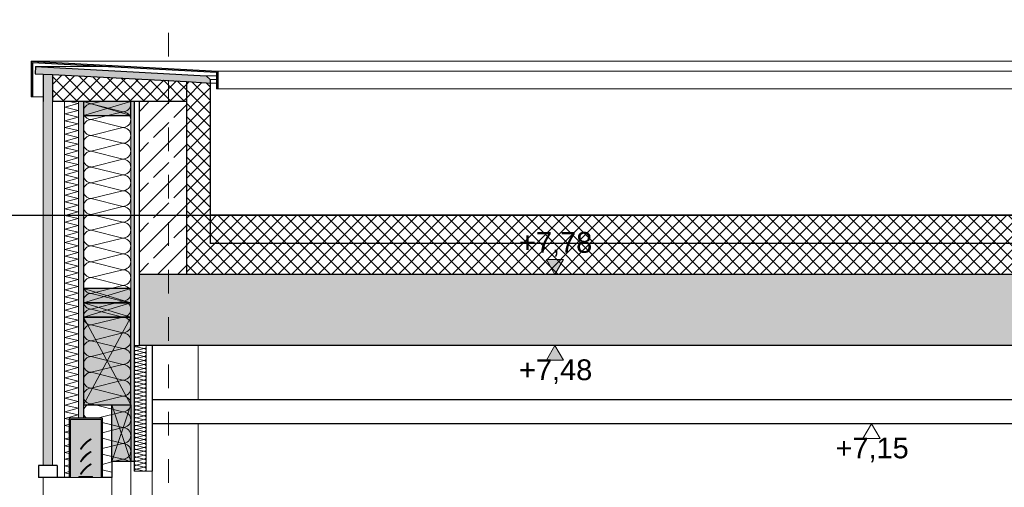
# Model space of a CAD drawing. Header units: metres. Extents: x -16 to 43.7, y -22.2 to 4.
# Tile 23 of 77: x -0.6 to 3.5, y -3.3 to -1.3. Entities that reach past the tile are written whole.
import ezdxf

# ---------------------------------------------------------------- set-up
doc = ezdxf.new("R2010")
doc.units = ezdxf.units.M
doc.header["$MEASUREMENT"] = 0
doc.linetypes.add('Raster', pattern=[0.2, 0.1, -0.05, 0, -0.05])
doc.layers.get('0').update_dxf_attribs({"color": 8, "lineweight": 9})
doc.layers.get('Defpoints').update_dxf_attribs({"color": 8, "lineweight": 9})
for name, color, linetype in [('Neubau__ GHIW - Attika', 8, 'Continuous'), ('Neubau__ GHIW- Attika Fassade', 8, 'Continuous'), ('Neubau_A-Außenwände', 8, 'Continuous'), ('Neubau_A-Dach', 8, 'Continuous'), ('Neubau_A-Decken', 8, 'Continuous'), ('Neubau_A-Stützen', 8, 'Continuous'), ('Neubau_A-TB Wände', 8, 'Continuous'), ('Neubau_B-abgehängte Decke', 8, 'Continuous'), ('Neubau_B-Aufbau auf Decke oder Dach', 8, 'Continuous'), ('Neubau_R-Konstruktionsraster gross', 33, 'Continuous'), ('Neubau_S-Ausbesserung 2D_3D', 8, 'Continuous'), ('Neubau_S-Linien _ Schraffuren.2D', 8, 'Continuous'), ('Neubau_T-Bemaßung', 8, 'Continuous'), ('Neubau_Z-Modellierung Fassade', 8, 'Continuous')]:
    doc.layers.add(name, color=color, linetype=linetype)
doc.styles.add('ERSTELLTER_STIL_2', font='arial.ttf')
doc.dimstyles.new('ERSTELLTER_STIL__1', dxfattribs={"dimtxt": 0.0875, "dimasz": 0.059375, "dimexe": 0.18, "dimexo": 0.0625, "dimgap": 0, "dimtad": 1, "dimzin": 0, "dimdsep": 46, "dimtxsty": 'ERSTELLTER_STIL_2', "dimblk": 'ARROWHEAD_6', "dimblk1": 'ARROWHEAD_6', "dimblk2": 'ARROWHEAD_6', "dimcen": 0.09, "dimclrd": 7, "dimclre": 7, "dimclrt": 7, "dimazin": 0, "dimtfac": 1, "dimtdec": 4, "dimtmove": 0, "dimatfit": 3, "dimfxl": 1, "dimtolj": 1, "dimtzin": 0, "dimarcsym": 0})
pattern_1 = [(135, (-364.88789, -10.175), (0.0282842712, 0.0282842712), []), (225, (-364.88789, -10.175), (-0.0282842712, 0.0282842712), [])]
pattern_2 = [(45, (-364.88789, -10.175), (-0.084852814, 0.084852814), []), (45, (-364.93032, -10.13257), (-0.084852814, 0.084852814), [0.09, -0.03])]
pattern_3 = [(45, (-364.88789, -10.175), (-0.0282842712, 0.0282842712), []), (135, (-364.88789, -10.175), (0.0282842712, 0.0282842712), [])]

# ---------------------------------------------------------------- blocks, each defined once
blk = doc.blocks.new('*X226', base_point=(3718.7656, 0))
at = {"layer": 'Neubau_A-Außenwände', "color": 8, "linetype": 'Continuous', "lineweight": 9}
for p, q in [((4083.3668, 8.51), (4083.3268, 8.5)), ((4083.4602, 8.4667), (4083.3268, 8.5)), ((4083.4602, 8.4667), (4083.3268, 8.4333)), ((4083.4602, 8.4), (4083.3268, 8.4333)), ((4083.4602, 8.4), (4083.3268, 8.3667)), ((4083.4602, 8.3333), (4083.3268, 8.3667)), ((4083.4602, 8.3333), (4083.3268, 8.3)), ((4083.4602, 8.2667), (4083.3268, 8.3)), ((4083.4602, 8.2667), (4083.3268, 8.2333)), ((4083.4602, 8.2), (4083.3268, 8.2333)), ((4083.4602, 8.2), (4083.3268, 8.1667)), ((4083.4602, 8.1333), (4083.3268, 8.1667)), ((4083.4602, 8.1333), (4083.3268, 8.1)), ((4083.4602, 8.0667), (4083.3268, 8.1)), ((4083.4602, 8.0667), (4083.3268, 8.0333)), ((4083.4602, 8), (4083.3268, 8.0333)), ((4083.4602, 8), (4083.3268, 7.9667)), ((4083.4602, 7.9333), (4083.3268, 7.9667)), ((4083.4602, 7.9333), (4083.3268, 7.9)), ((4083.4602, 7.8667), (4083.3268, 7.9)), ((4083.4602, 7.8667), (4083.3268, 7.8333)), ((4083.4602, 7.8), (4083.3268, 7.8333)), ((4083.4602, 7.8), (4083.3268, 7.7667)), ((4083.4602, 7.7333), (4083.3268, 7.7667)), ((4083.4602, 7.7333), (4083.3268, 7.7)), ((4083.4602, 7.6667), (4083.3268, 7.7)), ((4083.4602, 7.6667), (4083.3268, 7.6333)), ((4083.4602, 7.6), (4083.3268, 7.6333)), ((4083.4602, 7.6), (4083.3268, 7.5667)), ((4083.4602, 7.5333), (4083.3268, 7.5667)), ((4083.4602, 7.5333), (4083.3268, 7.5)), ((4083.4602, 7.4667), (4083.3268, 7.5)), ((4083.4602, 7.4667), (4083.3268, 7.4333)), ((4083.4602, 7.4), (4083.3268, 7.4333)), ((4083.4602, 7.4), (4083.3268, 7.3667)), ((4083.4602, 7.3333), (4083.3268, 7.3667)), ((4083.4602, 7.3333), (4083.3268, 7.3)), ((4083.4602, 7.2667), (4083.3268, 7.3)), ((4083.4602, 7.2667), (4083.3268, 7.2333)), ((4083.4602, 7.2), (4083.3268, 7.2333)), ((4083.4602, 7.2), (4083.3522, 7.173)), ((4083.4602, 7.1333), (4083.3735, 7.155)), ((4083.4602, 7.1333), (4083.3735, 7.1117)), ((4083.4602, 7.0667), (4083.3735, 7.0883)), ((4083.4602, 7.0667), (4083.3735, 7.045)), ((4083.4602, 7), (4083.3735, 7.0217)), ((4083.4135, 6.9883), (4083.3735, 6.9783)), ((4083.4602, 7), (4083.4202, 6.99)), ((4083.4135, 6.945), (4083.3735, 6.955))]:
    blk.add_line(p, q, dxfattribs=at)
for centre, start, end in [((4083.3268, 8.4667), 90, 180), ((4083.3268, 8.5333), 224.427, 270), ((4083.4602, 8.5), 270, 0), ((4083.4602, 8.5), 0, 17.4576), ((4083.3268, 8.4667), 180, 270), ((4083.4602, 8.4333), 0, 90), ((4083.3268, 8.4), 90, 180), ((4083.4602, 8.4333), 270, 0), ((4083.3268, 8.4), 180, 270), ((4083.3268, 8.3333), 90, 180), ((4083.4602, 8.3667), 0, 90), ((4083.4602, 8.3667), 270, 0), ((4083.3268, 8.3333), 180, 270), ((4083.4602, 8.3), 0, 90), ((4083.3268, 8.2667), 90, 180), ((4083.4602, 8.3), 270, 0), ((4083.3268, 8.2667), 180, 270), ((4083.4602, 8.2333), 0, 90), ((4083.3268, 8.2), 90, 180), ((4083.3268, 8.2), 180, 270), ((4083.4602, 8.2333), 270, 0), ((4083.4602, 8.1667), 0, 90), ((4083.3268, 8.1333), 90, 180), ((4083.4602, 8.1667), 270, 0), ((4083.3268, 8.1333), 180, 270), ((4083.4602, 8.1), 0, 90), ((4083.3268, 8.0667), 90, 180), ((4083.4602, 8.1), 270, 0), ((4083.3268, 8.0667), 180, 270), ((4083.3268, 8), 90, 180), ((4083.4602, 8.0333), 0, 90), ((4083.4602, 8.0333), 270, 0), ((4083.3268, 8), 180, 270), ((4083.4602, 7.9667), 0, 90), ((4083.3268, 7.9333), 90, 180), ((4083.4602, 7.9667), 270, 0), ((4083.3268, 7.9333), 180, 270), ((4083.4602, 7.9), 0, 90), ((4083.3268, 7.8667), 90, 180), ((4083.3268, 7.8667), 180, 270), ((4083.4602, 7.9), 270, 0), ((4083.4602, 7.8333), 0, 90), ((4083.3268, 7.8), 90, 180), ((4083.4602, 7.8333), 270, 0), ((4083.3268, 7.8), 180, 270), ((4083.4602, 7.7667), 0, 90), ((4083.3268, 7.7333), 90, 180), ((4083.4602, 7.7667), 270, 0), ((4083.3268, 7.7333), 180, 270), ((4083.3268, 7.6667), 90, 180), ((4083.4602, 7.7), 0, 90), ((4083.4602, 7.7), 270, 0), ((4083.3268, 7.6667), 180, 270), ((4083.4602, 7.6333), 0, 90), ((4083.3268, 7.6), 90, 180), ((4083.4602, 7.6333), 270, 0), ((4083.3268, 7.6), 180, 270), ((4083.4602, 7.5667), 0, 90), ((4083.3268, 7.5333), 90, 180), ((4083.3268, 7.5333), 180, 270), ((4083.4602, 7.5667), 270, 0), ((4083.4602, 7.5), 0, 90), ((4083.3268, 7.4667), 90, 180), ((4083.4602, 7.5), 270, 0), ((4083.3268, 7.4667), 180, 270), ((4083.4602, 7.4333), 0, 90), ((4083.3268, 7.4), 90, 180), ((4083.4602, 7.4333), 270, 0), ((4083.3268, 7.4), 180, 270), ((4083.3268, 7.3333), 90, 180), ((4083.4602, 7.3667), 0, 90), ((4083.4602, 7.3667), 270, 0), ((4083.3268, 7.3333), 180, 270), ((4083.4602, 7.3), 0, 90), ((4083.3268, 7.2667), 90, 180), ((4083.4602, 7.3), 270, 0), ((4083.3268, 7.2667), 180, 270), ((4083.4602, 7.2333), 0, 90), ((4083.3268, 7.2), 90, 180), ((4083.3268, 7.2), 180, 234.0959), ((4083.4602, 7.2333), 270, 0), ((4083.4602, 7.1667), 0, 90), ((4083.4602, 7.1667), 270, 0), ((4083.4602, 7.1), 0, 90), ((4083.4602, 7.1), 270, 0), ((4083.4602, 7.0333), 0, 90), ((4083.4602, 7.0333), 270, 0), ((4083.4602, 6.9667), 44.427, 90)]:
    blk.add_arc(centre, 0.0333, start, end, dxfattribs=at)
blk = doc.blocks.new('*X227', base_point=(3718.7656, 0))
at = {"layer": 'Neubau_A-Außenwände', "color": 8, "linetype": 'Continuous', "lineweight": 9}
for p, q in [((4083.215, 8.4857), (4083.2721, 8.501)), ((4083.2721, 8.4724), (4083.215, 8.4857)), ((4083.2721, 8.501), (4083.2334, 8.51)), ((4083.215, 8.4571), (4083.2721, 8.4724)), ((4083.2721, 8.4439), (4083.215, 8.4571)), ((4083.215, 8.4286), (4083.2721, 8.4439)), ((4083.2721, 8.4153), (4083.215, 8.4286)), ((4083.215, 8.4), (4083.2721, 8.4153)), ((4083.2721, 8.3867), (4083.215, 8.4)), ((4083.215, 8.3714), (4083.2721, 8.3867)), ((4083.2721, 8.3582), (4083.215, 8.3714)), ((4083.215, 8.3429), (4083.2721, 8.3582)), ((4083.2721, 8.3296), (4083.215, 8.3429)), ((4083.215, 8.3143), (4083.2721, 8.3296)), ((4083.2721, 8.301), (4083.215, 8.3143)), ((4083.215, 8.2857), (4083.2721, 8.301)), ((4083.2721, 8.2724), (4083.215, 8.2857)), ((4083.215, 8.2571), (4083.2721, 8.2724)), ((4083.2721, 8.2439), (4083.215, 8.2571)), ((4083.215, 8.2286), (4083.2721, 8.2439)), ((4083.2721, 8.2153), (4083.215, 8.2286)), ((4083.215, 8.2), (4083.2721, 8.2153)), ((4083.2721, 8.1867), (4083.215, 8.2)), ((4083.215, 8.1714), (4083.2721, 8.1867)), ((4083.2721, 8.1582), (4083.215, 8.1714)), ((4083.215, 8.1429), (4083.2721, 8.1582)), ((4083.2721, 8.1296), (4083.215, 8.1429)), ((4083.215, 8.1143), (4083.2721, 8.1296)), ((4083.2721, 8.101), (4083.215, 8.1143)), ((4083.215, 8.0857), (4083.2721, 8.101)), ((4083.2721, 8.0724), (4083.215, 8.0857)), ((4083.215, 8.0571), (4083.2721, 8.0724)), ((4083.2721, 8.0439), (4083.215, 8.0571)), ((4083.215, 8.0286), (4083.2721, 8.0439)), ((4083.2721, 8.0153), (4083.215, 8.0286)), ((4083.215, 8), (4083.2721, 8.0153)), ((4083.2721, 7.9867), (4083.215, 8)), ((4083.215, 7.9714), (4083.2721, 7.9867)), ((4083.2721, 7.9582), (4083.215, 7.9714)), ((4083.215, 7.9429), (4083.2721, 7.9582)), ((4083.2721, 7.9296), (4083.215, 7.9429)), ((4083.215, 7.9143), (4083.2721, 7.9296)), ((4083.2721, 7.901), (4083.215, 7.9143)), ((4083.215, 7.8857), (4083.2721, 7.901)), ((4083.2721, 7.8724), (4083.215, 7.8857)), ((4083.215, 7.8571), (4083.2721, 7.8724)), ((4083.2721, 7.8439), (4083.215, 7.8571)), ((4083.215, 7.8286), (4083.2721, 7.8439)), ((4083.2721, 7.8153), (4083.215, 7.8286)), ((4083.215, 7.8), (4083.2721, 7.8153)), ((4083.2721, 7.7867), (4083.215, 7.8)), ((4083.215, 7.7714), (4083.2721, 7.7867)), ((4083.2721, 7.7582), (4083.215, 7.7714)), ((4083.215, 7.7429), (4083.2721, 7.7582)), ((4083.2721, 7.7296), (4083.215, 7.7429)), ((4083.215, 7.7143), (4083.2721, 7.7296)), ((4083.2721, 7.701), (4083.215, 7.7143)), ((4083.215, 7.6857), (4083.2721, 7.701)), ((4083.2721, 7.6724), (4083.215, 7.6857)), ((4083.215, 7.6571), (4083.2721, 7.6724)), ((4083.2721, 7.6439), (4083.215, 7.6571)), ((4083.215, 7.6286), (4083.2721, 7.6439)), ((4083.2721, 7.6153), (4083.215, 7.6286)), ((4083.215, 7.6), (4083.2721, 7.6153)), ((4083.2721, 7.5867), (4083.215, 7.6)), ((4083.215, 7.5714), (4083.2721, 7.5867)), ((4083.2721, 7.5582), (4083.215, 7.5714)), ((4083.215, 7.5429), (4083.2721, 7.5582)), ((4083.2721, 7.5296), (4083.215, 7.5429)), ((4083.215, 7.5143), (4083.2721, 7.5296)), ((4083.2721, 7.501), (4083.215, 7.5143)), ((4083.215, 7.4857), (4083.2721, 7.501)), ((4083.2721, 7.4724), (4083.215, 7.4857)), ((4083.215, 7.4571), (4083.2721, 7.4724)), ((4083.2721, 7.4439), (4083.215, 7.4571)), ((4083.215, 7.4286), (4083.2721, 7.4439)), ((4083.2721, 7.4153), (4083.215, 7.4286)), ((4083.215, 7.4), (4083.2721, 7.4153)), ((4083.2721, 7.3867), (4083.215, 7.4)), ((4083.215, 7.3714), (4083.2721, 7.3867)), ((4083.2721, 7.3582), (4083.215, 7.3714)), ((4083.215, 7.3429), (4083.2721, 7.3582)), ((4083.2721, 7.3296), (4083.215, 7.3429)), ((4083.215, 7.3143), (4083.2721, 7.3296)), ((4083.2721, 7.301), (4083.215, 7.3143)), ((4083.215, 7.2857), (4083.2721, 7.301)), ((4083.2721, 7.2724), (4083.215, 7.2857)), ((4083.215, 7.2571), (4083.2721, 7.2724)), ((4083.2721, 7.2439), (4083.215, 7.2571)), ((4083.215, 7.2286), (4083.2721, 7.2439)), ((4083.2721, 7.2153), (4083.215, 7.2286)), ((4083.215, 7.2), (4083.2721, 7.2153)), ((4083.2721, 7.1867), (4083.215, 7.2)), ((4083.215, 7.1714), (4083.2721, 7.1867)), ((4083.2335, 7.1671), (4083.215, 7.1714)), ((4083.215, 7.1429), (4083.2335, 7.1478)), ((4083.2335, 7.1385), (4083.215, 7.1429)), ((4083.215, 7.1143), (4083.2335, 7.1193)), ((4083.2335, 7.11), (4083.215, 7.1143)), ((4083.215, 7.0857), (4083.2335, 7.0907)), ((4083.2335, 7.0814), (4083.215, 7.0857)), ((4083.215, 7.0571), (4083.2335, 7.0621)), ((4083.2335, 7.0528), (4083.215, 7.0571)), ((4083.215, 7.0286), (4083.2335, 7.0335)), ((4083.2335, 7.0243), (4083.215, 7.0286)), ((4083.215, 7), (4083.2335, 7.005)), ((4083.2335, 6.9957), (4083.215, 7)), ((4083.215, 6.9714), (4083.2335, 6.9764)), ((4083.2335, 6.9671), (4083.215, 6.9714)), ((4083.215, 6.9429), (4083.2335, 6.9478)), ((4083.2335, 6.9385), (4083.215, 6.9429))]:
    blk.add_line(p, q, dxfattribs=at)
blk = doc.blocks.new('*X242', base_point=(3718.7656, 0))
at = {"layer": 'Neubau_A-TB Wände', "color": 8, "linetype": 'Continuous', "lineweight": 9}
for p, q in [((4083.5368, 7.48), (4083.5168, 7.475)), ((4083.5502, 7.4667), (4083.5168, 7.475)), ((4083.5502, 7.4667), (4083.5168, 7.4583)), ((4083.5502, 7.45), (4083.5168, 7.4583)), ((4083.5502, 7.45), (4083.5168, 7.4417)), ((4083.5502, 7.4333), (4083.5168, 7.4417)), ((4083.5502, 7.4333), (4083.5168, 7.425)), ((4083.5502, 7.4167), (4083.5168, 7.425)), ((4083.5502, 7.4167), (4083.5168, 7.4083)), ((4083.5502, 7.4), (4083.5168, 7.4083)), ((4083.5502, 7.4), (4083.5168, 7.3917)), ((4083.5502, 7.3833), (4083.5168, 7.3917)), ((4083.5502, 7.3833), (4083.5168, 7.375)), ((4083.5502, 7.3667), (4083.5168, 7.375)), ((4083.5502, 7.3667), (4083.5168, 7.3583)), ((4083.5502, 7.35), (4083.5168, 7.3583)), ((4083.5502, 7.35), (4083.5168, 7.3417)), ((4083.5502, 7.3333), (4083.5168, 7.3417)), ((4083.5502, 7.3333), (4083.5168, 7.325)), ((4083.5502, 7.3167), (4083.5168, 7.325)), ((4083.5502, 7.3167), (4083.5168, 7.3083)), ((4083.5502, 7.3), (4083.5168, 7.3083)), ((4083.5502, 7.3), (4083.5168, 7.2917)), ((4083.5502, 7.2833), (4083.5168, 7.2917)), ((4083.5502, 7.2833), (4083.5168, 7.275)), ((4083.5502, 7.2667), (4083.5168, 7.275)), ((4083.5502, 7.2667), (4083.5168, 7.2583)), ((4083.5502, 7.25), (4083.5168, 7.2583)), ((4083.5502, 7.25), (4083.5168, 7.2417)), ((4083.5502, 7.2333), (4083.5168, 7.2417)), ((4083.5502, 7.2333), (4083.5168, 7.225)), ((4083.5502, 7.2167), (4083.5168, 7.225)), ((4083.5502, 7.2167), (4083.5168, 7.2083)), ((4083.5502, 7.2), (4083.5168, 7.2083)), ((4083.5502, 7.2), (4083.5168, 7.1917)), ((4083.5502, 7.1833), (4083.5168, 7.1917)), ((4083.5502, 7.1833), (4083.5168, 7.175)), ((4083.5502, 7.1667), (4083.5168, 7.175)), ((4083.5502, 7.1667), (4083.5168, 7.1583)), ((4083.5502, 7.15), (4083.5168, 7.1583)), ((4083.5502, 7.15), (4083.5168, 7.1417)), ((4083.5502, 7.1333), (4083.5168, 7.1417)), ((4083.5502, 7.1333), (4083.5168, 7.125)), ((4083.5502, 7.1167), (4083.5168, 7.125)), ((4083.5502, 7.1167), (4083.5168, 7.1083)), ((4083.5502, 7.1), (4083.5168, 7.1083)), ((4083.5502, 7.1), (4083.5168, 7.0917)), ((4083.5502, 7.0833), (4083.5168, 7.0917)), ((4083.5502, 7.0833), (4083.5168, 7.075)), ((4083.5502, 7.0667), (4083.5168, 7.075)), ((4083.5502, 7.0667), (4083.5168, 7.0583)), ((4083.5502, 7.05), (4083.5168, 7.0583)), ((4083.5502, 7.05), (4083.5168, 7.0417)), ((4083.5502, 7.0333), (4083.5168, 7.0417)), ((4083.5502, 7.0333), (4083.5168, 7.025)), ((4083.5502, 7.0167), (4083.5168, 7.025)), ((4083.5502, 7.0167), (4083.5168, 7.0083)), ((4083.5502, 7), (4083.5168, 7.0083)), ((4083.5502, 7), (4083.5168, 6.9917)), ((4083.5502, 6.9833), (4083.5168, 6.9917)), ((4083.5502, 6.9833), (4083.5168, 6.975)), ((4083.5502, 6.9667), (4083.5168, 6.975)), ((4083.5502, 6.9667), (4083.5168, 6.9583)), ((4083.5502, 6.95), (4083.5168, 6.9583))]:
    blk.add_line(p, q, dxfattribs=at)
for centre, start, end in [((4083.5168, 7.4667), 90, 180), ((4083.5168, 7.4667), 180, 270), ((4083.5168, 7.45), 90, 180), ((4083.5168, 7.45), 180, 270), ((4083.5168, 7.4833), 203.5782, 270), ((4083.5502, 7.475), 270, 0), ((4083.5502, 7.4583), 0, 90), ((4083.5502, 7.4583), 270, 0), ((4083.5502, 7.4417), 0, 90), ((4083.5502, 7.475), 0, 36.8699), ((4083.5168, 7.4333), 90, 180), ((4083.5168, 7.4333), 180, 270), ((4083.5168, 7.4167), 90, 180), ((4083.5168, 7.4167), 180, 270), ((4083.5168, 7.4), 90, 180), ((4083.5502, 7.4417), 270, 0), ((4083.5502, 7.425), 0, 90), ((4083.5502, 7.425), 270, 0), ((4083.5502, 7.4083), 0, 90), ((4083.5502, 7.4083), 270, 0), ((4083.5168, 7.4), 180, 270), ((4083.5168, 7.3833), 90, 180), ((4083.5168, 7.3833), 180, 270), ((4083.5168, 7.3667), 90, 180), ((4083.5168, 7.3667), 180, 270), ((4083.5502, 7.3917), 0, 90), ((4083.5502, 7.3917), 270, 0), ((4083.5502, 7.375), 0, 90), ((4083.5502, 7.375), 270, 0), ((4083.5502, 7.3583), 0, 90), ((4083.5168, 7.35), 90, 180), ((4083.5168, 7.35), 180, 270), ((4083.5168, 7.3333), 90, 180), ((4083.5168, 7.3333), 180, 270), ((4083.5168, 7.3167), 90, 180), ((4083.5502, 7.3583), 270, 0), ((4083.5502, 7.3417), 0, 90), ((4083.5502, 7.3417), 270, 0), ((4083.5502, 7.325), 0, 90), ((4083.5502, 7.325), 270, 0), ((4083.5168, 7.3167), 180, 270), ((4083.5168, 7.3), 90, 180), ((4083.5168, 7.3), 180, 270), ((4083.5168, 7.2833), 90, 180), ((4083.5168, 7.2833), 180, 270), ((4083.5502, 7.3083), 0, 90), ((4083.5502, 7.3083), 270, 0), ((4083.5502, 7.2917), 0, 90), ((4083.5502, 7.2917), 270, 0), ((4083.5502, 7.275), 0, 90), ((4083.5168, 7.2667), 90, 180), ((4083.5168, 7.2667), 180, 270), ((4083.5168, 7.25), 90, 180), ((4083.5168, 7.25), 180, 270), ((4083.5168, 7.2333), 90, 180), ((4083.5502, 7.275), 270, 0), ((4083.5502, 7.2583), 0, 90), ((4083.5502, 7.2583), 270, 0), ((4083.5502, 7.2417), 0, 90), ((4083.5502, 7.2417), 270, 0), ((4083.5168, 7.2333), 180, 270), ((4083.5168, 7.2167), 90, 180), ((4083.5168, 7.2167), 180, 270), ((4083.5168, 7.2), 90, 180), ((4083.5168, 7.2), 180, 270), ((4083.5502, 7.225), 0, 90), ((4083.5502, 7.225), 270, 0), ((4083.5502, 7.2083), 0, 90), ((4083.5502, 7.2083), 270, 0), ((4083.5502, 7.1917), 0, 90), ((4083.5168, 7.1833), 90, 180), ((4083.5168, 7.1833), 180, 270), ((4083.5168, 7.1667), 90, 180), ((4083.5168, 7.1667), 180, 270), ((4083.5168, 7.15), 90, 180), ((4083.5502, 7.1917), 270, 0), ((4083.5502, 7.175), 0, 90), ((4083.5502, 7.175), 270, 0), ((4083.5502, 7.1583), 0, 90), ((4083.5502, 7.1583), 270, 0), ((4083.5168, 7.15), 180, 270), ((4083.5168, 7.1333), 90, 180), ((4083.5168, 7.1333), 180, 270), ((4083.5168, 7.1167), 90, 180), ((4083.5168, 7.1167), 180, 270), ((4083.5502, 7.1417), 0, 90), ((4083.5502, 7.1417), 270, 0), ((4083.5502, 7.125), 0, 90), ((4083.5502, 7.125), 270, 0), ((4083.5502, 7.1083), 0, 90), ((4083.5168, 7.1), 90, 180), ((4083.5168, 7.1), 180, 270), ((4083.5168, 7.0833), 90, 180), ((4083.5168, 7.0833), 180, 270), ((4083.5168, 7.0667), 90, 180), ((4083.5502, 7.1083), 270, 0), ((4083.5502, 7.0917), 0, 90), ((4083.5502, 7.0917), 270, 0), ((4083.5502, 7.075), 0, 90), ((4083.5502, 7.075), 270, 0), ((4083.5168, 7.0667), 180, 270), ((4083.5168, 7.05), 90, 180), ((4083.5168, 7.05), 180, 270), ((4083.5168, 7.0333), 90, 180), ((4083.5168, 7.0333), 180, 270), ((4083.5502, 7.0583), 0, 90), ((4083.5502, 7.0583), 270, 0), ((4083.5502, 7.0417), 0, 90), ((4083.5502, 7.0417), 270, 0), ((4083.5502, 7.025), 0, 90), ((4083.5168, 7.0167), 90, 180), ((4083.5168, 7.0167), 180, 270), ((4083.5168, 7), 90, 180), ((4083.5168, 7), 180, 270), ((4083.5168, 6.9833), 90, 180), ((4083.5502, 7.025), 270, 0), ((4083.5502, 7.0083), 0, 90), ((4083.5502, 7.0083), 270, 0), ((4083.5502, 6.9917), 0, 90), ((4083.5502, 6.9917), 270, 0), ((4083.5168, 6.9833), 180, 270), ((4083.5168, 6.9667), 90, 180), ((4083.5168, 6.9667), 180, 270), ((4083.5168, 6.95), 90, 180), ((4083.5502, 6.975), 0, 90), ((4083.5502, 6.975), 270, 0), ((4083.5502, 6.9583), 0, 90), ((4083.5502, 6.9583), 270, 0)]:
    blk.add_arc(centre, 0.00833, start, end, dxfattribs=at)
blk = doc.blocks.new('ARROWHEAD_6')
at = {"color": 0, "linetype": 'Continuous', "lineweight": 0}
for p, q in [((0, 0), (-1, 0)), ((-0.5, -0.5), (0.5, 0.5))]:
    blk.add_line(p, q, dxfattribs=at)
blk = doc.blocks.new('*D267')
at = {"layer": 'Defpoints', "color": 0, "linetype": 'Continuous', "transparency": 16777216}
for p in [(-1.9513, -1.4949), (-1.89, -1.4949), (-0.44, -10.195)]:
    blk.add_point(p, dxfattribs=at)
at = {"layer": 'Neubau_T-Bemaßung', "linetype": 'Continuous', "lineweight": -2, "transparency": 16777216}
for p, q in [((-1.9525, -1.4949), (-2.1313, -1.4949)), ((-1.9513, -1.5543), (-1.9513, -5.7349)), ((-1.9513, -10.1356), (-1.9513, -5.962)), ((-0.5025, -10.195), (-2.1313, -10.195))]:
    blk.add_line(p, q, dxfattribs=at)
at = {"layer": 'Neubau_T-Bemaßung', "linetype": 'Continuous', "lineweight": -2, "transparency": 16777216, "xscale": 0.059375, "yscale": 0.059375, "zscale": 0.059375}
for p, rotation in [((-1.9513, -1.4949), 90), ((-1.9513, -10.195), 270)]:
    blk.add_blockref('ARROWHEAD_6', p, dxfattribs=dict(at, rotation=rotation))
at = {"layer": 'Neubau_T-Bemaßung', "linetype": 'Continuous', "lineweight": 9, "transparency": 16777216, "insert": (-1.9513, -5.8484), "char_height": 0.0875, "attachment_point": 5, "rotation": 90, "style": 'ERSTELLTER_STIL_2'}
blk.add_mtext('\\A1;8.70', dxfattribs=at)
blk = doc.blocks.new('*D299')
at = {"layer": 'Defpoints', "color": 0, "linetype": 'Continuous', "transparency": 16777216}
for p in [(3.7543, -3.025), (11.715, -3.025), (-9.662, -6.025)]:
    blk.add_point(p, dxfattribs=at)
at = {"layer": 'Neubau_T-Bemaßung', "linetype": 'Continuous', "lineweight": -2, "transparency": 16777216}
for p, q in [((11.6525, -3.025), (3.5743, -3.025)), ((3.7543, -3.0844), (3.7543, -4.415)), ((3.7543, -5.9656), (3.7543, -4.642)), ((-9.5995, -6.025), (3.9343, -6.025))]:
    blk.add_line(p, q, dxfattribs=at)
at = {"layer": 'Neubau_T-Bemaßung', "linetype": 'Continuous', "lineweight": -2, "transparency": 16777216, "xscale": 0.059375, "yscale": 0.059375, "zscale": 0.059375}
for p, rotation in [((3.7543, -3.025), 90), ((3.7543, -6.025), 270)]:
    blk.add_blockref('ARROWHEAD_6', p, dxfattribs=dict(at, rotation=rotation))
at = {"layer": 'Neubau_T-Bemaßung', "linetype": 'Continuous', "lineweight": 9, "transparency": 16777216, "insert": (3.7543, -4.5285), "char_height": 0.0875, "attachment_point": 5, "rotation": 90, "style": 'ERSTELLTER_STIL_2'}
blk.add_mtext('\\A1;3.00', dxfattribs=at)
blk = doc.blocks.new('*D303')
at = {"layer": 'Defpoints', "color": 0, "linetype": 'Continuous', "transparency": 16777216}
for p in [(-9.662, -2.145), (3.7543, -2.145), (23.555, -2.395)]:
    blk.add_point(p, dxfattribs=at)
at = {"layer": 'Neubau_T-Bemaßung', "linetype": 'Continuous', "lineweight": -2, "transparency": 16777216}
for p, q in [((3.7543, -2.0856), (3.7543, -2.0263)), ((-9.5995, -2.145), (3.9343, -2.145)), ((3.7543, -2.145), (3.7543, -2.1562)), ((23.4925, -2.395), (3.5743, -2.395)), ((3.7543, -2.395), (3.7543, -2.3841)), ((3.7543, -2.4544), (3.7543, -2.5138))]:
    blk.add_line(p, q, dxfattribs=at)
at = {"layer": 'Neubau_T-Bemaßung', "linetype": 'Continuous', "lineweight": -2, "transparency": 16777216, "xscale": 0.059375, "yscale": 0.059375, "zscale": 0.059375}
for p, rotation in [((3.7543, -2.145), 270), ((3.7543, -2.395), 90)]:
    blk.add_blockref('ARROWHEAD_6', p, dxfattribs=dict(at, rotation=rotation))
at = {"layer": 'Neubau_T-Bemaßung', "linetype": 'Continuous', "lineweight": 9, "transparency": 16777216, "insert": (3.7543, -2.2701), "char_height": 0.0875, "attachment_point": 5, "rotation": 90, "style": 'ERSTELLTER_STIL_2'}
blk.add_mtext('\\A1;0.25', dxfattribs=at)
blk = doc.blocks.new('*D320')
at = {"layer": 'Defpoints', "color": 0, "linetype": 'Continuous', "transparency": 16777216}
for p in [(11.715, -3.025), (19.4079, -3.025), (-9.662, -6.025)]:
    blk.add_point(p, dxfattribs=at)
at = {"layer": 'Neubau_T-Bemaßung', "linetype": 'Continuous', "lineweight": -2, "transparency": 16777216}
for p, q in [((11.7775, -3.025), (19.5879, -3.025)), ((19.4079, -3.0844), (19.4079, -4.415)), ((19.4079, -5.9656), (19.4079, -4.642)), ((-9.5995, -6.025), (19.5879, -6.025))]:
    blk.add_line(p, q, dxfattribs=at)
at = {"layer": 'Neubau_T-Bemaßung', "linetype": 'Continuous', "lineweight": -2, "transparency": 16777216, "xscale": 0.059375, "yscale": 0.059375, "zscale": 0.059375}
for p, rotation in [((19.4079, -3.025), 90), ((19.4079, -6.025), 270)]:
    blk.add_blockref('ARROWHEAD_6', p, dxfattribs=dict(at, rotation=rotation))
at = {"layer": 'Neubau_T-Bemaßung', "linetype": 'Continuous', "lineweight": 9, "transparency": 16777216, "insert": (19.4079, -4.5285), "char_height": 0.0875, "attachment_point": 5, "rotation": 90, "style": 'ERSTELLTER_STIL_2'}
blk.add_mtext('\\A1;3.00', dxfattribs=at)
blk = doc.blocks.new('*D324')
at = {"layer": 'Defpoints', "color": 0, "linetype": 'Continuous', "transparency": 16777216}
for p in [(-9.662, -2.145), (19.4079, -2.145), (23.555, -2.395)]:
    blk.add_point(p, dxfattribs=at)
at = {"layer": 'Neubau_T-Bemaßung', "linetype": 'Continuous', "lineweight": -2, "transparency": 16777216}
for p, q in [((19.4079, -2.0856), (19.4079, -2.0262)), ((-9.5995, -2.145), (19.5879, -2.145)), ((19.4079, -2.145), (19.4079, -2.1562)), ((23.4925, -2.395), (19.2279, -2.395)), ((19.4079, -2.395), (19.4079, -2.3841)), ((19.4079, -2.4544), (19.4079, -2.5138))]:
    blk.add_line(p, q, dxfattribs=at)
at = {"layer": 'Neubau_T-Bemaßung', "linetype": 'Continuous', "lineweight": -2, "transparency": 16777216, "xscale": 0.059375, "yscale": 0.059375, "zscale": 0.059375}
for p, rotation in [((19.4079, -2.145), 270), ((19.4079, -2.395), 90)]:
    blk.add_blockref('ARROWHEAD_6', p, dxfattribs=dict(at, rotation=rotation))
at = {"layer": 'Neubau_T-Bemaßung', "linetype": 'Continuous', "lineweight": 9, "transparency": 16777216, "insert": (19.4079, -2.2701), "char_height": 0.0875, "attachment_point": 5, "rotation": 90, "style": 'ERSTELLTER_STIL_2'}
blk.add_mtext('\\A1;0.25', dxfattribs=at)

msp = doc.modelspace()

# ---------------------------------------------------------------- hatches: boundary and pattern name
at = {"layer": 'Neubau__ GHIW - Attika', "linetype": 'Continuous', "lineweight": 0}
h = msp.add_hatch(dxfattribs=at)
h.set_pattern_fill('BETON__STAHLBETON_0001', color=256, style=0, pattern_type=2)
h.set_pattern_definition(pattern_2)
h.paths.add_polyline_path([(-0.125, -1.665), (-0.125, -2.395), (0.075, -2.395), (0.075, -1.665)])
at = {"layer": 'Neubau__ GHIW- Attika Fassade', "linetype": 'Continuous', "lineweight": 0}
msp.add_hatch(color=256, dxfattribs=at).paths.add_polyline_path([(-0.58, -1.6449), (-0.575, -1.6449), (-0.575, -1.5002), (0.2027, -1.5417), (0.2027, -1.612), (0.2077, -1.612), (0.2077, -1.537), (-0.58, -1.4949)])
at = {"layer": 'Neubau__ GHIW- Attika Fassade', "linetype": 'Continuous', "lineweight": 15}
for points in [[(-0.5637, -1.548), (-0.53, -1.5498), (-0.49, -1.5519), (0.075, -1.5806), (0.1583, -1.5865), (0.1751, -1.5873), (0.1751, -1.5727), (0.1587, -1.5562), (-0.5617, -1.518)], [(-0.49, -1.5519), (-0.53, -1.5498), (-0.53, -1.665), (-0.512, -1.665), (-0.49, -1.665)]]:
    msp.add_hatch(color=256, dxfattribs=at).paths.add_polyline_path(points)
at = {"layer": 'Neubau__ GHIW- Attika Fassade', "linetype": 'Continuous', "lineweight": 0}
h = msp.add_hatch(dxfattribs=at)
h.set_pattern_fill('DÄMMUNG__HART_1_0001', color=256, style=0, pattern_type=2)
h.set_pattern_definition(pattern_1)
h.paths.add_polyline_path([(-0.49, -1.5519), (-0.49, -1.665), (0.075, -1.665), (0.075, -1.5806)])
h = msp.add_hatch(dxfattribs=at)
h.set_pattern_fill('DÄMMUNG__HART_1_0001', color=256, style=0, pattern_type=2)
h.set_pattern_definition(pattern_1)
h.paths.add_polyline_path([(0.075, -1.5806), (0.075, -1.665), (0.175, -1.665), (0.175, -1.5876), (0.1583, -1.5865)])
at = {"layer": 'Neubau_A-Außenwände', "linetype": 'Continuous', "lineweight": 15}
for points in [[(-0.53, -3.202), (-0.49, -3.202), (-0.49, -1.665), (-0.53, -1.665)], [(-0.38, -1.665), (-0.38, -3.002), (-0.36, -3.002), (-0.36, -1.665)], [(-0.16, -3.185), (-0.145, -3.185), (-0.145, -1.665), (-0.16, -1.665)]]:
    msp.add_hatch(color=256, dxfattribs=at).paths.add_polyline_path(points)
at = {"layer": 'Neubau_A-Dach', "linetype": 'Continuous', "lineweight": 0}
h = msp.add_hatch(dxfattribs=at)
h.set_pattern_fill('DÄMMUNG__HART_1_0001', color=256, style=0, pattern_type=2)
h.set_pattern_definition(pattern_3)
h.paths.add_polyline_path([(0.075, -1.665), (0.075, -2.265), (0.175, -2.265), (0.175, -1.665)])
at = {"layer": 'Neubau_A-Decken', "linetype": 'Continuous', "lineweight": 0}
h = msp.add_hatch(dxfattribs=at)
h.set_pattern_fill('BETON__STAHLBETON_0001', color=256, style=0, pattern_type=2)
h.set_pattern_definition(pattern_2)
h.paths.add_polyline_path([(-0.125, -2.395), (-0.125, -2.695), (23.555, -2.695), (23.555, -2.395)])
at = {"layer": 'Neubau_B-Aufbau auf Decke oder Dach', "linetype": 'Continuous', "lineweight": 0}
h = msp.add_hatch(dxfattribs=at)
h.set_pattern_fill('DÄMMUNG__HART_1_0001', color=256, style=0, pattern_type=2)
h.set_pattern_definition(pattern_3)
h.paths.add_polyline_path([(0.175, -2.265), (23.255, -2.265), (23.255, -2.145), (0.175, -2.145)])
h = msp.add_hatch(dxfattribs=at)
h.set_pattern_fill('DÄMMUNG__HART_1_0001', color=256, style=0, pattern_type=2)
h.set_pattern_definition(pattern_3)
h.paths.add_polyline_path([(23.355, -2.265), (0.075, -2.265), (0.075, -2.395), (23.355, -2.395)])
at = {"layer": 'Neubau_S-Ausbesserung 2D_3D', "linetype": 'Continuous', "lineweight": 15}
for points in [[(-0.16, -1.665), (-0.36, -1.665), (-0.36, -1.725), (-0.16, -1.725)], [(-0.16, -2.455), (-0.36, -2.455), (-0.36, -2.515), (-0.16, -2.515)], [(-0.16, -2.515), (-0.36, -2.515), (-0.36, -2.575), (-0.16, -2.575)], [(-0.16, -2.575), (-0.36, -2.575), (-0.36, -2.945), (-0.16, -2.945)], [(-0.16, -2.945), (-0.16, -3.185), (-0.24, -3.185), (-0.24, -2.945)]]:
    msp.add_hatch(color=256, dxfattribs=at).paths.add_polyline_path(points)
at = {"layer": 'Neubau_S-Linien _ Schraffuren.2D', "linetype": 'Continuous', "lineweight": 15}
for points in [[(-0.28, -3.252), (-0.42, -3.252), (-0.42, -3.002), (-0.28, -3.002)], [(-0.28, -3.252), (-0.285, -3.252), (-0.285, -3.007), (-0.415, -3.007), (-0.415, -3.252), (-0.42, -3.252), (-0.42, -3.002), (-0.28, -3.002)], [(-0.3277, -3.0915), (-0.344, -3.1035), (-0.3581, -3.1176), (-0.3702, -3.1339), (-0.3723, -3.1318), (-0.3603, -3.1155), (-0.3461, -3.1014), (-0.3298, -3.0893)], [(-0.3277, -3.144), (-0.344, -3.156), (-0.3581, -3.1702), (-0.3702, -3.1864), (-0.3723, -3.1843), (-0.3603, -3.1681), (-0.3461, -3.1539), (-0.3298, -3.1419)], [(-0.3277, -3.1966), (-0.344, -3.2086), (-0.3581, -3.2227), (-0.3702, -3.239), (-0.3723, -3.2369), (-0.3603, -3.2206), (-0.3461, -3.2065), (-0.3298, -3.1944)], [(-0.3215, -3.2475), (-0.3215, -3.2505), (-0.32, -3.2505), (-0.32, -3.252), (-0.38, -3.252), (-0.38, -3.2505), (-0.3785, -3.2505), (-0.3785, -3.2475)]]:
    msp.add_hatch(color=256, dxfattribs=at).paths.add_polyline_path(points)
at = {"layer": 'Neubau_T-Bemaßung', "linetype": 'Continuous', "lineweight": 9}
for points in [[(1.6321, -2.395), (1.6684, -2.3325), (1.5959, -2.3325)], [(1.6321, -2.695), (1.5959, -2.7575), (1.6684, -2.7575)]]:
    msp.add_hatch(color=256, dxfattribs=at).paths.add_polyline_path(points)

# ---------------------------------------------------------------- linework, layer by layer
at = {"layer": 'Neubau__ GHIW - Attika', "linetype": 'Continuous', "lineweight": 25}
msp.add_line((-0.125, -1.665), (-0.125, -2.395), dxfattribs=at)
at = {"layer": 'Neubau__ GHIW - Attika', "linetype": 'Continuous', "lineweight": 25, "flags": 128}
msp.add_lwpolyline([(0.075, -1.665), (0.075, -2.265), (0.075, -2.395)], dxfattribs=at)
at = {"layer": 'Neubau__ GHIW- Attika Fassade', "linetype": 'Continuous', "lineweight": 25}
for p, q in [((-0.58, -1.4949), (-0.58, -1.6449)), ((-0.58, -1.4949), (0.2077, -1.537)), ((-0.575, -1.5002), (-0.575, -1.6449)), ((-0.575, -1.5002), (0.2027, -1.5417)), ((-0.5617, -1.518), (-0.5637, -1.548)), ((-0.5617, -1.518), (0.1587, -1.5562)), ((0.2077, -1.537), (0.2077, -1.612)), ((-0.5637, -1.548), (-0.53, -1.5498)), ((-0.53, -1.5498), (-0.53, -1.665)), ((-0.49, -1.5519), (-0.49, -1.665)), ((0.1587, -1.5562), (0.1751, -1.5727)), ((0.1751, -1.5727), (0.1751, -1.5873)), ((0.2027, -1.5417), (0.2027, -1.612)), ((0.075, -1.5806), (0.075, -1.665)), ((0.1583, -1.5865), (0.175, -1.5876)), ((0.1583, -1.5865), (0.1751, -1.5873)), ((0.175, -1.5876), (0.175, -1.665)), ((0.2077, -1.612), (0.2027, -1.612)), ((-0.575, -1.6449), (-0.58, -1.6449)), ((-0.125, -1.665), (-0.145, -1.665)), ((0.075, -1.665), (-0.125, -1.665))]:
    msp.add_line(p, q, dxfattribs=at)
at = {"layer": 'Neubau__ GHIW- Attika Fassade', "linetype": 'Continuous', "lineweight": 9}
for p, q in [((9.65, -1.4949), (-0.58, -1.4949)), ((-0.2405, -1.518), (-0.5617, -1.518)), ((9.65, -1.537), (0.2077, -1.537)), ((0.2027, -1.5562), (0.1587, -1.5562)), ((0.2027, -1.5727), (0.1751, -1.5727)), ((0.2027, -1.5876), (0.175, -1.5876)), ((0.2027, -1.5873), (0.1751, -1.5873)), ((9.65, -1.612), (0.2077, -1.612)), ((-0.53, -1.6449), (-0.575, -1.6449))]:
    msp.add_line(p, q, dxfattribs=at)
at = {"layer": 'Neubau__ GHIW- Attika Fassade', "linetype": 'Continuous', "lineweight": 25, "flags": 128}
for points in [[(-0.53, -1.5498), (-0.49, -1.5519), (0.075, -1.5806), (0.1583, -1.5865)], [(-0.145, -1.665), (-0.16, -1.665), (-0.36, -1.665), (-0.38, -1.665), (-0.44, -1.665), (-0.49, -1.665), (-0.49, -1.665)]]:
    msp.add_lwpolyline(points, dxfattribs=at)
at = {"layer": 'Neubau_A-Außenwände', "linetype": 'Continuous', "lineweight": 15}
for p, q in [((-0.53, -1.665), (-0.53, -3.202)), ((-0.49, -1.665), (-0.49, -3.202)), ((-0.44, -1.665), (-0.44, -3.252)), ((-0.38, -1.665), (-0.38, -3.002)), ((-0.16, -1.665), (-0.16, -3.185)), ((-0.16, -3.185), (-0.16, -3.335)), ((-0.24, -3.252), (-0.24, -3.335))]:
    msp.add_line(p, q, dxfattribs=at)
at = {"layer": 'Neubau_A-Außenwände', "linetype": 'Continuous', "lineweight": 25}
for p, q in [((-0.36, -1.665), (-0.36, -3.002)), ((-0.145, -1.665), (-0.145, -2.695)), ((-0.145, -2.695), (-0.145, -3.185)), ((-0.42, -3.002), (-0.42, -3.252)), ((-0.28, -3.002), (-0.28, -3.252)), ((-0.47, -3.202), (-0.47, -3.252)), ((-0.24, -3.185), (-0.24, -3.252)), ((-0.24, -3.252), (-0.28, -3.252))]:
    msp.add_line(p, q, dxfattribs=at)
at = {"layer": 'Neubau_A-Außenwände', "linetype": 'Continuous', "lineweight": 9}
for p, q in [((-0.415, -3.007), (-0.415, -3.252)), ((-0.285, -3.007), (-0.415, -3.007)), ((-0.285, -3.007), (-0.285, -3.252)), ((-0.3298, -3.0893), (-0.3277, -3.0915)), ((-0.3723, -3.1318), (-0.3702, -3.1339)), ((-0.3298, -3.1419), (-0.3277, -3.144)), ((-0.3723, -3.1843), (-0.3702, -3.1864)), ((-0.3298, -3.1944), (-0.3277, -3.1966)), ((-0.3723, -3.2369), (-0.3702, -3.239)), ((-0.53, -5.66), (-0.53, -3.252)), ((-0.415, -3.252), (-0.42, -3.252)), ((-0.38, -3.252), (-0.415, -3.252)), ((-0.38, -3.2505), (-0.38, -3.252)), ((-0.3785, -3.2505), (-0.38, -3.2505)), ((-0.32, -3.252), (-0.38, -3.252)), ((-0.3785, -3.2475), (-0.3785, -3.2505)), ((-0.3215, -3.2475), (-0.3785, -3.2475)), ((-0.3215, -3.2475), (-0.3215, -3.2505)), ((-0.32, -3.2505), (-0.3215, -3.2505)), ((-0.32, -3.2505), (-0.32, -3.252)), ((-0.285, -3.252), (-0.32, -3.252)), ((-0.28, -3.252), (-0.285, -3.252))]:
    msp.add_line(p, q, dxfattribs=at)
at = {"layer": 'Neubau_A-Außenwände', "linetype": 'Continuous', "lineweight": 25, "flags": 128}
for points in [[(-0.28, -3.002), (-0.36, -3.002), (-0.38, -3.002), (-0.42, -3.002)], [(-0.145, -3.185), (-0.16, -3.185), (-0.24, -3.185)], [(-0.42, -3.252), (-0.44, -3.252), (-0.47, -3.252)]]:
    msp.add_lwpolyline(points, dxfattribs=at)
at = {"layer": 'Neubau_A-Außenwände', "linetype": 'Continuous', "lineweight": 9, "flags": 128}
for points in [[(-0.3298, -3.0893), (-0.3461, -3.1014), (-0.3603, -3.1155), (-0.3723, -3.1318)], [(-0.3277, -3.0915), (-0.344, -3.1035), (-0.3581, -3.1176), (-0.3702, -3.1339)], [(-0.3298, -3.1419), (-0.3461, -3.1539), (-0.3603, -3.1681), (-0.3723, -3.1843)], [(-0.3277, -3.144), (-0.344, -3.156), (-0.3581, -3.1702), (-0.3702, -3.1864)], [(-0.3298, -3.1944), (-0.3461, -3.2065), (-0.3603, -3.2206), (-0.3723, -3.2369)], [(-0.3277, -3.1966), (-0.344, -3.2086), (-0.3581, -3.2227), (-0.3702, -3.239)]]:
    msp.add_lwpolyline(points, dxfattribs=at)
at = {"layer": 'Neubau_A-Dach', "linetype": 'Continuous', "lineweight": 25}
for p, q in [((0.175, -1.665), (0.175, -2.145)), ((0.175, -2.145), (0.175, -2.265))]:
    msp.add_line(p, q, dxfattribs=at)
at = {"layer": 'Neubau_A-Decken', "linetype": 'Continuous', "lineweight": 25}
for p, q in [((-0.125, -2.395), (-0.125, -2.695)), ((7.25, -2.695), (-0.07, -2.695))]:
    msp.add_line(p, q, dxfattribs=at)
at = {"layer": 'Neubau_A-Decken', "linetype": 'Continuous', "lineweight": 25, "flags": 128}
for points in [[(23.555, -2.395), (23.355, -2.395), (0.075, -2.395), (-0.125, -2.395)], [(-0.07, -2.695), (-0.0825, -2.695), (-0.095, -2.695), (-0.125, -2.695)]]:
    msp.add_lwpolyline(points, dxfattribs=at)
at = {"layer": 'Neubau_A-Stützen', "linetype": 'Continuous', "lineweight": 9}
for p, q in [((0.125, -2.925), (0.125, -2.695)), ((0.125, -6.025), (0.125, -3.025))]:
    msp.add_line(p, q, dxfattribs=at)
at = {"layer": 'Neubau_A-TB Wände', "linetype": 'Continuous', "lineweight": 15}
msp.add_line((-0.125, -2.695), (-0.145, -2.695), dxfattribs=at)
at = {"layer": 'Neubau_A-TB Wände', "linetype": 'Continuous', "lineweight": 9}
for p, q in [((-0.095, -2.695), (-0.095, -3.225)), ((-0.07, -3.225), (-0.07, -5.63))]:
    msp.add_line(p, q, dxfattribs=at)
at = {"layer": 'Neubau_A-TB Wände', "linetype": 'Continuous', "lineweight": 25}
for p, q in [((-0.07, -2.695), (-0.07, -2.925)), ((-0.07, -2.925), (-0.07, -3.025)), ((-0.07, -3.025), (-0.07, -3.225)), ((-0.145, -3.185), (-0.145, -3.225))]:
    msp.add_line(p, q, dxfattribs=at)
at = {"layer": 'Neubau_A-TB Wände', "linetype": 'Continuous', "lineweight": 15, "flags": 128}
msp.add_lwpolyline([(-0.07, -3.225), (-0.0825, -3.225), (-0.095, -3.225), (-0.145, -3.225)], dxfattribs=at)
at = {"layer": 'Neubau_B-abgehängte Decke', "linetype": 'Continuous', "lineweight": 25}
for p, q in [((7.25, -2.925), (-0.07, -2.925)), ((7.25, -3.025), (-0.07, -3.025))]:
    msp.add_line(p, q, dxfattribs=at)
at = {"layer": 'Neubau_B-Aufbau auf Decke oder Dach', "linetype": 'Continuous', "lineweight": 25}
for p, q in [((23.255, -2.145), (0.175, -2.145)), ((23.255, -2.265), (0.175, -2.265))]:
    msp.add_line(p, q, dxfattribs=at)
at = {"layer": 'Neubau_R-Konstruktionsraster gross', "linetype": 'Raster', "lineweight": 9}
msp.add_line((0, -1.175), (0, -15.175), dxfattribs=at)
at = {"layer": 'Neubau_S-Ausbesserung 2D_3D', "linetype": 'Continuous', "lineweight": 15}
for p, q in [((-0.16, -1.665), (-0.36, -1.725)), ((-0.36, -1.665), (-0.16, -1.725)), ((-0.16, -2.455), (-0.36, -2.515)), ((-0.36, -2.455), (-0.16, -2.515)), ((-0.16, -2.515), (-0.36, -2.575)), ((-0.36, -2.515), (-0.16, -2.575)), ((-0.16, -2.575), (-0.36, -2.945)), ((-0.36, -2.575), (-0.16, -2.945)), ((-0.16, -2.945), (-0.24, -3.185)), ((-0.16, -3.185), (-0.24, -2.945))]:
    msp.add_line(p, q, dxfattribs=at)
at = {"layer": 'Neubau_S-Ausbesserung 2D_3D', "linetype": 'Continuous', "lineweight": 25, "flags": 128}
for points in [[(-0.16, -1.665), (-0.36, -1.665), (-0.36, -1.725), (-0.16, -1.725)], [(-0.16, -2.455), (-0.36, -2.455), (-0.36, -2.515), (-0.16, -2.515)], [(-0.16, -2.515), (-0.36, -2.515), (-0.36, -2.575), (-0.16, -2.575)], [(-0.16, -2.575), (-0.36, -2.575), (-0.36, -2.945), (-0.16, -2.945)], [(-0.16, -2.945), (-0.16, -3.185), (-0.24, -3.185), (-0.24, -2.945)]]:
    msp.add_lwpolyline(points, close=True, dxfattribs=at)
at = {"layer": 'Neubau_S-Linien _ Schraffuren.2D', "linetype": 'Continuous', "lineweight": 9}
for p, q in [((-0.42, -3.002), (-0.28, -3.002)), ((-0.42, -3.002), (-0.42, -3.252)), ((-0.415, -3.007), (-0.285, -3.007)), ((-0.415, -3.007), (-0.415, -3.252)), ((-0.285, -3.007), (-0.285, -3.252)), ((-0.28, -3.002), (-0.28, -3.252)), ((-0.3298, -3.0893), (-0.3277, -3.0915)), ((-0.3723, -3.1318), (-0.3702, -3.1339)), ((-0.3298, -3.1419), (-0.3277, -3.144)), ((-0.3723, -3.1843), (-0.3702, -3.1864)), ((-0.3298, -3.1944), (-0.3277, -3.1966)), ((-0.3723, -3.2369), (-0.3702, -3.239)), ((-0.42, -3.252), (-0.415, -3.252)), ((-0.38, -3.252), (-0.415, -3.252)), ((-0.38, -3.2505), (-0.3785, -3.2505)), ((-0.38, -3.2505), (-0.38, -3.252)), ((-0.38, -3.252), (-0.32, -3.252)), ((-0.3785, -3.2475), (-0.3215, -3.2475)), ((-0.3785, -3.2475), (-0.3785, -3.2505)), ((-0.3215, -3.2475), (-0.3215, -3.2505)), ((-0.3215, -3.2505), (-0.32, -3.2505)), ((-0.32, -3.2505), (-0.32, -3.252)), ((-0.285, -3.252), (-0.32, -3.252)), ((-0.285, -3.252), (-0.28, -3.252))]:
    msp.add_line(p, q, dxfattribs=at)
at = {"layer": 'Neubau_S-Linien _ Schraffuren.2D', "linetype": 'Continuous', "lineweight": 9, "flags": 128}
for points in [[(-0.3298, -3.0893), (-0.3461, -3.1014), (-0.3603, -3.1155), (-0.3723, -3.1318)], [(-0.3277, -3.0915), (-0.344, -3.1035), (-0.3581, -3.1176), (-0.3702, -3.1339)], [(-0.3298, -3.1419), (-0.3461, -3.1539), (-0.3603, -3.1681), (-0.3723, -3.1843)], [(-0.3277, -3.144), (-0.344, -3.156), (-0.3581, -3.1702), (-0.3702, -3.1864)], [(-0.3298, -3.1944), (-0.3461, -3.2065), (-0.3603, -3.2206), (-0.3723, -3.2369)], [(-0.3277, -3.1966), (-0.344, -3.2086), (-0.3581, -3.2227), (-0.3702, -3.239)]]:
    msp.add_lwpolyline(points, dxfattribs=at)
at = {"layer": 'Neubau_T-Bemaßung', "linetype": 'Continuous', "lineweight": 9}
for p, q in [((1.6321, -2.395), (1.5959, -2.3325)), ((1.5959, -2.3325), (1.6684, -2.3325)), ((1.6684, -2.3325), (1.6321, -2.395)), ((1.6321, -2.395), (1.5853, -2.395)), ((1.6321, -2.395), (1.679, -2.395)), ((1.6321, -2.695), (1.5853, -2.695)), ((1.6321, -2.695), (1.5959, -2.7575)), ((1.6321, -2.695), (1.679, -2.695)), ((1.6684, -2.7575), (1.6321, -2.695)), ((1.5959, -2.7575), (1.6684, -2.7575)), ((2.9688, -3.025), (2.9219, -3.025)), ((2.9688, -3.025), (2.9325, -3.0875)), ((2.9688, -3.025), (3.0157, -3.025)), ((3.005, -3.0875), (2.9688, -3.025)), ((2.9325, -3.0875), (3.005, -3.0875))]:
    msp.add_line(p, q, dxfattribs=at)
at = {"layer": 'Neubau_Z-Modellierung Fassade', "linetype": 'Continuous', "lineweight": 25}
for p, q in [((-0.55, -3.202), (-0.55, -3.252)), ((-0.53, -3.202), (-0.55, -3.202)), ((-0.47, -3.252), (-0.55, -3.252))]:
    msp.add_line(p, q, dxfattribs=at)
at = {"layer": 'Neubau_Z-Modellierung Fassade', "linetype": 'Continuous', "lineweight": 25, "flags": 128}
msp.add_lwpolyline([(-0.47, -3.202), (-0.49, -3.202), (-0.53, -3.202)], dxfattribs=at)

# ---------------------------------------------------------------- block references
at = {"layer": 'Neubau_A-Außenwände', "lineweight": 0}
for name in ['*X227', '*X226']:
    msp.add_blockref(name, (-364.8879, -10.175), dxfattribs=at)
at = {"layer": 'Neubau_A-TB Wände', "lineweight": 0}
msp.add_blockref('*X242', (-364.8879, -10.175), dxfattribs=at)

# ---------------------------------------------------------------- texts
at = {"layer": 'Neubau_T-Bemaßung', "lineweight": 9, "char_height": 0.0875, "attachment_point": 7, "style": 'ERSTELLTER_STIL_2'}
for s, insert in [('\\A1;+7,78', (1.4803, -2.32)), ('\\A1;+7,48', (1.4803, -2.8575)), ('\\A1;+7,15', (2.817, -3.1875))]:
    msp.add_mtext(s, dxfattribs=dict(at, insert=insert))

# ---------------------------------------------------------------- dimensions: what is measured, and where the dimension line sits
at = {"layer": 'Neubau_T-Bemaßung', "linetype": 'Continuous', "lineweight": 9}
for base, p1, p2, picture, middle in [((-1.9513, -1.4949), (-0.44, -10.195), (-1.89, -1.4949), '*D267', (-1.9513, -5.8484)), ((19.4079, -2.145), (23.555, -2.395), (-9.662, -2.145), '*D324', (19.4079, -2.2701)), ((3.7543, -2.145), (23.555, -2.395), (-9.662, -2.145), '*D303', (3.7543, -2.2701)), ((3.7543, -3.025), (-9.662, -6.025), (11.715, -3.025), '*D299', (3.7543, -4.5285)), ((19.4079, -3.025), (-9.662, -6.025), (11.715, -3.025), '*D320', (19.4079, -4.5285))]:
    dim = msp.add_linear_dim(base=base, p1=p1, p2=p2, angle=90, dimstyle='ERSTELLTER_STIL__1', override={"dimclrd": 256, "dimclre": 256, "dimclrt": 256}, dxfattribs=at)
    dim.commit()
    dim.dimension.update_dxf_attribs({"geometry": picture, "text_midpoint": middle, "dimtype": 160, "text_rotation": 90})

doc.saveas('drawing.dxf')
